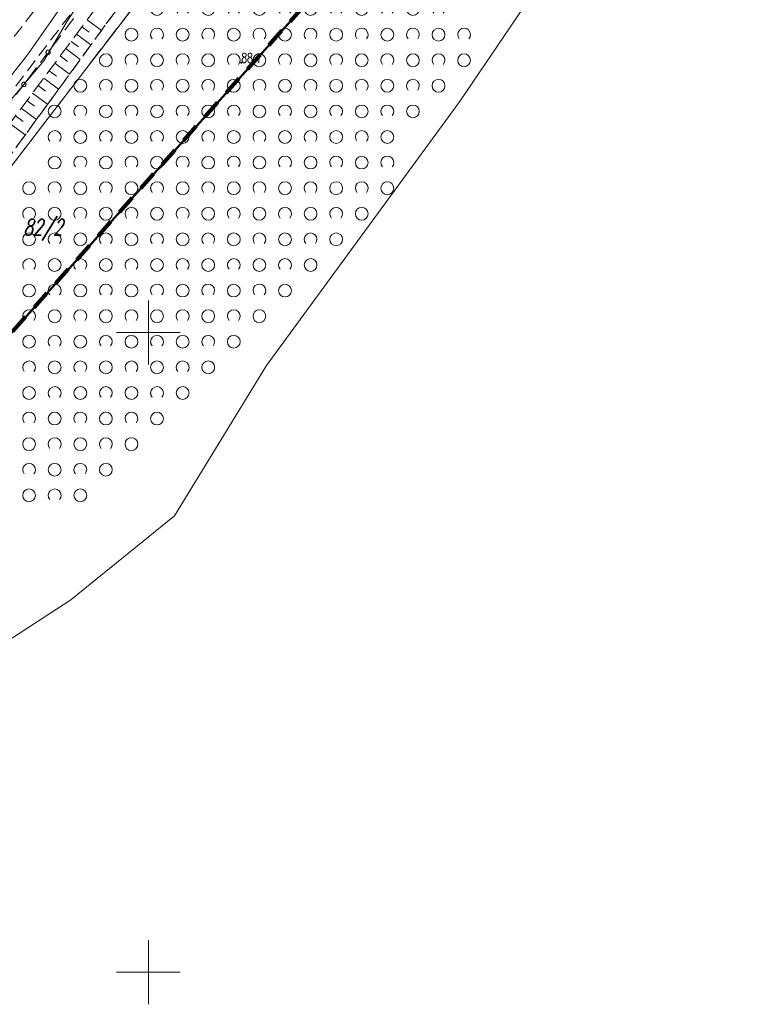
# Model space of a CAD drawing. Header units: metres. Extents: x 6593598 to 6594599, y 5883266 to 5884214.
# Tile 14 of 21: x 6594090 to 6594147, y 5883748 to 5883824. Entities that reach past the tile are written whole.
import ezdxf
from ezdxf.enums import TextEntityAlignment as Align

# ---------------------------------------------------------------- set-up
doc = ezdxf.new("R2010")
doc.units = ezdxf.units.M
doc.header["$MEASUREMENT"] = 0
for name, pattern in [('1', [0]), ('1_1', [0]), ('1_OTKC', [1.5, 1, -0.5]), ('1_OTKJ', [2, 1.5, -0.5]), ('1_OTRK', [1.75, 1.25, -0.5]), ('1_OTRKG', [1.75, 1.25, -0.5]), ('1_OTZI', [1.5, 1, -0.5]), ('1_OTZK', [1.5, 1, -0.5]), ('1_OTZT', [1.5, 1, -0.5]), ('3_SUGP', [0]), ('3_SUKP', [0]), ('4', [2.5, 1.5, -1]), ('GDE', [0]), ('GUK', [2, 1.5, -0.5])]:
    doc.linetypes.add(name, pattern=pattern)
doc.layers.get('0').update_dxf_attribs({"color": 250, "linetype": 'CONTINUOUS', "lineweight": 100})
for name, color, linetype, lineweight in [('BLOKADA_L_0', 7, '4', 100), ('Dzialki', 7, 'GDE', 18), ('Kontury', 3, 'GUK', 18), ('Numery_dzialek', 7, 'CONTINUOUS', 13), ('OTK_L_11', 7, 'CONTINUOUS', 18), ('OTK_L_2', 7, '1_OTKC', 18), ('OTR_L_1', 7, '1_OTRK', 18), ('OTR_T_1', 7, 'CONTINUOUS', 18), ('OTZ_L_1', 7, '1_OTZK', 18), ('OTZ_L_3', 7, '1_OTZT', 18), ('Podzial_sekcyjny_krzyze', 7, '1', 0), ('Zakres_eksportu', 7, 'CONTINUOUS', 50)]:
    doc.layers.add(name, color=color, linetype=linetype, lineweight=lineweight)
doc.layers.add('SUGP_L_0', color=7, linetype='3_SUGP', lineweight=18, true_color=0xbfbf00)
doc.layers.add('SUKP_L_0', color=7, linetype='3_SUKP', lineweight=18, true_color=0x803300)
doc.styles.get("Standard").update_dxf_attribs({"font": 'Simplex.SHX', "width": 0.75})

# ---------------------------------------------------------------- blocks, each defined once
blk = doc.blocks.new('2_OTRN')
at = {"linetype": 'Continuous'}
blk.add_circle((0, 0), 0.045, dxfattribs=at)
blk = doc.blocks.new('2_OTZK')
at = {"linetype": 'Continuous'}
for centre in [(-1, 1), (1, -1)]:
    blk.add_circle(centre, 0.5, dxfattribs=at)
for centre, start, end in [((1, 1), 318.59038, 221.40962), ((-1, -1), 318.70311, 221.29689)]:
    blk.add_arc(centre, 0.5, start, end, dxfattribs=at)

msp = doc.modelspace()

# ---------------------------------------------------------------- linework, layer by layer
at = {"layer": 'BLOKADA_L_0', "linetype": '4'}
msp.add_line((6594167.12, 5883886.88), (6594073.37, 5883782.19), dxfattribs=at)
at = {"layer": 'Dzialki'}
for p, q in [((6594108.14, 5883845.96), (6594093.65, 5883824.32)), ((6594091.65, 5883816.06), (6594108.5, 5883838.02)), ((6594093.65, 5883824.32), (6594091.83, 5883821.21)), ((6594091.83, 5883821.21), (6594080.57, 5883808.01)), ((6594069.81, 5883787.65), (6594091.65, 5883816.06))]:
    msp.add_line(p, q, dxfattribs=at)
at = {"layer": 'Kontury'}
for p, q in [((6594108.5, 5883838.02), (6594091.65, 5883816.06)), ((6594091.65, 5883816.06), (6594069.81, 5883787.65))]:
    msp.add_line(p, q, dxfattribs=at)
at = {"layer": 'OTK_L_11', "linetype": '1_OTKJ'}
for p, q in [((6594092.261, 5883822.014), (6594094.161, 5883824.526)), ((6594090.362, 5883819.502), (6594092.077, 5883821.77)), ((6594088.462, 5883816.99), (6594090.177, 5883819.258))]:
    msp.add_line(p, q, dxfattribs=at)
for centre in [(6594092.169, 5883821.892), (6594090.269, 5883819.38)]:
    msp.add_circle(centre, 0.17, dxfattribs=at)
at = {"layer": 'OTK_L_2', "linetype": '1_OTKC'}
for p, q in [((6594091.96, 5883826.29), (6594082.36, 5883813.79)), ((6594084.18, 5883812.09), (6594093.94, 5883824.9))]:
    msp.add_line(p, q, dxfattribs=at)
at = {"layer": 'OTR_L_1', "linetype": '1_OTRKG'}
msp.add_line((6594078.47, 5883801.97), (6594096.67, 5883826.37), dxfattribs=at)
at = {"layer": 'OTR_L_1', "linetype": '1_OTRK'}
msp.add_line((6594097.67, 5883825.42), (6594079.9, 5883801.1), dxfattribs=at)
at = {"layer": 'OTR_L_1', "linetype": '1_1'}
for p, q in [((6594094.806, 5883823.871), (6594095.367, 5883823.453)), ((6594095.224, 5883824.432), (6594096.34, 5883823.6)), ((6594094.386, 5883823.308), (6594095.513, 5883822.468)), ((6594093.964, 5883822.742), (6594094.53, 5883822.32)), ((6594093.113, 5883821.601), (6594093.685, 5883821.175)), ((6594093.539, 5883822.173), (6594094.677, 5883821.324)), ((6594092.684, 5883821.027), (6594093.834, 5883820.17)), ((6594092.254, 5883820.449), (6594092.831, 5883820.019)), ((6594091.386, 5883819.286), (6594091.969, 5883818.851)), ((6594091.821, 5883819.869), (6594092.981, 5883819.003)), ((6594090.949, 5883818.7), (6594092.121, 5883817.825)), ((6594090.509, 5883818.111), (6594091.098, 5883817.671)), ((6594090.068, 5883817.519), (6594091.252, 5883816.636)), ((6594089.178, 5883816.326), (6594090.374, 5883815.435)), ((6594089.624, 5883816.924), (6594090.219, 5883816.48))]:
    msp.add_line(p, q, dxfattribs=at)
at = {"layer": 'OTZ_L_1', "linetype": '1_OTZK'}
msp.add_line((6594079.9, 5883801.1), (6594097.67, 5883825.42), dxfattribs=at)
at = {"layer": 'OTZ_L_3', "linetype": '1_OTZI'}
msp.add_line((6594091.96, 5883826.29), (6594082.36, 5883813.79), dxfattribs=at)
at = {"layer": 'Podzial_sekcyjny_krzyze'}
for p, q in [((6594100, 5883797.5), (6594100, 5883802.5)), ((6594097.5, 5883800), (6594102.5, 5883800)), ((6594100, 5883747.5), (6594100, 5883752.5)), ((6594097.5, 5883750), (6594102.5, 5883750))]:
    msp.add_line(p, q, dxfattribs=at)
at = {"layer": 'SUGP_L_0', "linetype": '3_SUGP'}
for p, q in [((6594090.548, 5883821.689), (6594106.028, 5883843.797)), ((6594079.949, 5883808.305), (6594090.548, 5883821.689))]:
    msp.add_line(p, q, dxfattribs=at)
at = {"layer": 'SUKP_L_0', "linetype": '3_SUKP'}
for p, q in [((6594131.602, 5883828.768), (6594124.311, 5883818.008)), ((6594124.311, 5883818.008), (6594109.232, 5883797.425)), ((6594109.232, 5883797.425), (6594102.057, 5883785.664)), ((6594102.057, 5883785.664), (6594093.934, 5883779.116)), ((6594093.934, 5883779.116), (6594087.707, 5883775.042))]:
    msp.add_line(p, q, dxfattribs=at)
at = {"layer": 'Zakres_eksportu', "linetype": 'Continuous'}
msp.add_line((6594167.128, 5883886.874), (6594073.379, 5883782.185), dxfattribs=at)

# ---------------------------------------------------------------- block references
at = {"layer": 'OTR_T_1', "rotation": 359.2010321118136}
msp.add_blockref('2_OTRN', (6594107.266, 5883821.077), dxfattribs=at)
at = {"layer": 'OTZ_L_1'}
for p in [(6594101.68, 5883824.27), (6594105.68, 5883824.27), (6594109.68, 5883824.27), (6594113.68, 5883824.27), (6594117.68, 5883824.27), (6594121.68, 5883824.27), (6594099.68, 5883822.27), (6594103.68, 5883822.27), (6594107.68, 5883822.27), (6594111.68, 5883822.27), (6594115.68, 5883822.27), (6594119.68, 5883822.27), (6594123.68, 5883822.27), (6594097.68, 5883820.27), (6594101.68, 5883820.27), (6594105.68, 5883820.27), (6594109.68, 5883820.27), (6594113.68, 5883820.27), (6594117.68, 5883820.27), (6594121.68, 5883820.27), (6594095.68, 5883818.27), (6594099.68, 5883818.27), (6594103.68, 5883818.27), (6594107.68, 5883818.27), (6594111.68, 5883818.27), (6594115.68, 5883818.27), (6594119.68, 5883818.27), (6594093.68, 5883816.27), (6594097.68, 5883816.27), (6594101.68, 5883816.27), (6594105.68, 5883816.27), (6594109.68, 5883816.27), (6594113.68, 5883816.27), (6594117.68, 5883816.27), (6594095.68, 5883814.27), (6594099.68, 5883814.27), (6594103.68, 5883814.27), (6594107.68, 5883814.27), (6594111.68, 5883814.27), (6594115.68, 5883814.27), (6594093.68, 5883812.27), (6594097.68, 5883812.27), (6594101.68, 5883812.27), (6594105.68, 5883812.27), (6594109.68, 5883812.27), (6594113.68, 5883812.27), (6594117.68, 5883812.27), (6594091.68, 5883810.27), (6594095.68, 5883810.27), (6594099.68, 5883810.27), (6594103.68, 5883810.27), (6594107.68, 5883810.27), (6594111.68, 5883810.27), (6594115.68, 5883810.27), (6594089.68, 5883808.27), (6594093.68, 5883808.27), (6594097.68, 5883808.27), (6594101.68, 5883808.27), (6594105.68, 5883808.27), (6594109.68, 5883808.27), (6594113.68, 5883808.27), (6594091.68, 5883806.27), (6594095.68, 5883806.27), (6594099.68, 5883806.27), (6594103.68, 5883806.27), (6594107.68, 5883806.27), (6594111.68, 5883806.27), (6594089.68, 5883804.27), (6594093.68, 5883804.27), (6594097.68, 5883804.27), (6594101.68, 5883804.27), (6594105.68, 5883804.27), (6594109.68, 5883804.27), (6594091.68, 5883802.27), (6594095.68, 5883802.27), (6594099.68, 5883802.27), (6594103.68, 5883802.27), (6594107.68, 5883802.27), (6594089.68, 5883800.27), (6594093.68, 5883800.27), (6594097.68, 5883800.27), (6594101.68, 5883800.27), (6594105.68, 5883800.27), (6594091.68, 5883798.27), (6594095.68, 5883798.27), (6594099.68, 5883798.27), (6594103.68, 5883798.27), (6594089.68, 5883796.27), (6594093.68, 5883796.27), (6594097.68, 5883796.27), (6594101.68, 5883796.27), (6594091.68, 5883794.27), (6594095.68, 5883794.27), (6594099.68, 5883794.27), (6594089.68, 5883792.27), (6594093.68, 5883792.27), (6594097.68, 5883792.27), (6594091.68, 5883790.27), (6594095.68, 5883790.27), (6594089.68, 5883788.27), (6594093.68, 5883788.27)]:
    msp.add_blockref('2_OTZK', p, dxfattribs=at)

# ---------------------------------------------------------------- texts
at = {"layer": 'Numery_dzialek', "oblique": 15, "width": 0.7}
msp.add_text('82/2', height=1.25, dxfattribs=at).set_placement((6594091.767, 5883808.126), align=Align.MIDDLE)
at = {"layer": 'OTR_T_1', "lineweight": 9, "width": 0.7}
msp.add_text('88.1', height=0.75, rotation=359.20103, dxfattribs=at).set_placement((6594107.266, 5883821.077))

doc.saveas('drawing.dxf')
